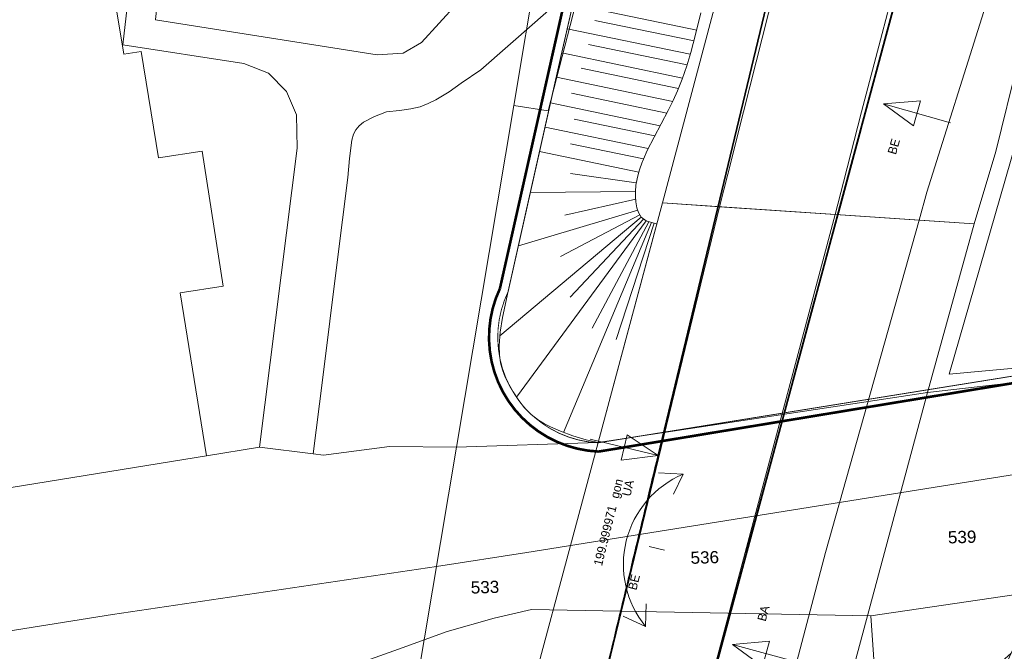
# Model space of a CAD drawing. Header units: millimetres. Extents: x -191 to 81095, y -508122 to 28741.
# Tile 61 of 251: x 4911 to 4967, y 9779 to 9815. Entities that reach past the tile are written whole.
import ezdxf
from ezdxf.enums import TextEntityAlignment as Align

# ---------------------------------------------------------------- set-up
doc = ezdxf.new("R2010")
doc.units = ezdxf.units.MM
for name, pattern in [('AUSGEZOGEN', [2, 1, 1]), ('STRICHPUNKT', [1, 0.5, -0.25, 0, -0.25]), ('VE22-087 DB - VST Hervest-Dorsten ALK VA2736$0$1', [0]), ('VERDECKT2', [4.7625, 3.175, -1.5875])]:
    doc.linetypes.add(name, pattern=pattern)
doc.layers.get('0').update_dxf_attribs({"color": 251})
for name, color, linetype, lineweight in [('240620_Dorsten Achse$0$EB-2236S-QPLIN-TXT', 7, 'Continuous', 35), ('240620_Dorsten Achse$0$EB-62236R-A-ACHSE', 1, 'Continuous', 35), ('240620_Dorsten Achse$0$EB-62236S-A-PFEIL-LIN', 1, 'Continuous', 18), ('240620_Dorsten Achse$0$EB-62236S-A-PFEIL-TXT', 1, 'Continuous', 18), ('240620_Dorsten Achse$0$EB-62273R-A-ACHSE', 1, 'Continuous', 35), ('240620_Dorsten Achse$0$EB-62273R-A-PFEIL-LIN', 1, 'Continuous', 18), ('240620_Dorsten Achse$0$EB-62273R-A-PFEIL-TXT', 1, 'Continuous', 18), ('240620_Dorsten Achse$0$EB-62273S-A-PFEIL-LIN', 1, 'Continuous', 18), ('240620_Dorsten Achse$0$EB-62273S-A-PFEIL-TXT', 1, 'Continuous', 18), ('EB-2236R-A-ACHSE', 2, 'Continuous', 35), ('VE22-087 DB - VST Hervest-Dorsten ALK VA2736$0$AX_Bahnverkehr', 7, 'VE22-087 DB - VST Hervest-Dorsten ALK VA2736$0$1', 18), ('VE22-087 DB - VST Hervest-Dorsten ALK VA2736$0$AX_BauwerkImVerkehrsbereich', 7, 'VE22-087 DB - VST Hervest-Dorsten ALK VA2736$0$1', 18), ('VE22-087 DB - VST Hervest-Dorsten ALK VA2736$0$AX_BesondererBauwerkspunkt', 7, 'VE22-087 DB - VST Hervest-Dorsten ALK VA2736$0$1', 18), ('VE22-087 DB - VST Hervest-Dorsten ALK VA2736$0$AX_Flurstueck', 9, 'VE22-087 DB - VST Hervest-Dorsten ALK VA2736$0$1', 18), ('VE22-087 DB - VST Hervest-Dorsten ALK VA2736$0$AX_Gebaeude', 7, 'VE22-087 DB - VST Hervest-Dorsten ALK VA2736$0$1', 18), ('VE22-087 DB - VST Hervest-Dorsten ALK VA2736$0$AX_Gehoelz', 7, 'VE22-087 DB - VST Hervest-Dorsten ALK VA2736$0$1', 18), ('VE22-087 DB - VST Hervest-Dorsten ALK VA2736$0$AX_Gelaendekante', 7, 'VE22-087 DB - VST Hervest-Dorsten ALK VA2736$0$1', 18), ('VE22-087 DB - VST Hervest-Dorsten ALK VA2736$0$AX_Gleis', 7, 'VE22-087 DB - VST Hervest-Dorsten ALK VA2736$0$1', 18), ('VE22-087 DB - VST Hervest-Dorsten ALK VA2736$0$AX_IndustrieUndGewerbeflaeche', 7, 'VE22-087 DB - VST Hervest-Dorsten ALK VA2736$0$1', 18), ('VE22-087 DB - VST Hervest-Dorsten ALK VA2736$0$AX_Strassenverkehr', 7, 'VE22-087 DB - VST Hervest-Dorsten ALK VA2736$0$1', 18), ('VE22-087 DB - VST Hervest-Dorsten ALK VA2736$0$AX_Strassenverkehrsanlage', 7, 'VE22-087 DB - VST Hervest-Dorsten ALK VA2736$0$1', 18), ('VE22-087 DB - VST Hervest-Dorsten ALK VA2736$0$Flurgrenzen', 9, 'VE22-087 DB - VST Hervest-Dorsten ALK VA2736$0$1', 18)]:
    doc.layers.add(name, color=color, linetype=linetype, lineweight=lineweight)
doc.layers.add('TTK-DB-Grenze', color=110, linetype='AUSGEZOGEN')
doc.layers.add('XREF ALK Kataster', color=251, linetype='Continuous')
doc.layers.add('TTK-P-Planfeststellungsgrenze 100', color=7, linetype='VERDECKT2', lineweight=50, true_color=0x000000)
doc.styles.add('240620_Dorsten Achse$0$PROVI', font='PROVI.SHX')
doc.styles.add('VE22-087 DB - VST Hervest-Dorsten ALK VA2736$0$0', font='arial.ttf')

# ---------------------------------------------------------------- blocks, each defined once
blk = doc.blocks.new('VE22-087 DB - VST Hervest-Dorsten ALK VA2736$0$99')
at = {"color": 0}
blk.add_point((0, 0), dxfattribs=at)
blk = doc.blocks.new('VE22-087 DB - VST Hervest-Dorsten ALK VA2736')
at = {"layer": 'VE22-087 DB - VST Hervest-Dorsten ALK VA2736$0$AX_Bahnverkehr', "color": 253, "linetype": 'VE22-087 DB - VST Hervest-Dorsten ALK VA2736$0$1', "lineweight": 13, "ltscale": 0.5, "true_color": 0x999999}
blk.add_polyline3d([(4954.755, 9831.934, 0), (4947.529, 9804.72, 0), (4965.395, 9803.52, 0), (4966.626, 9807.669, 0), (4967.902, 9812.861, 0)], dxfattribs=at)
blk.add_polyline3d([(4943.836, 9790.97, 0), (4962.705, 9793.85, 0), (4965.395, 9803.52, 0), (4947.529, 9804.72, 0)], close=True, dxfattribs=at)
at = {"layer": 'VE22-087 DB - VST Hervest-Dorsten ALK VA2736$0$AX_Flurstueck', "linetype": 'VE22-087 DB - VST Hervest-Dorsten ALK VA2736$0$1', "lineweight": 13, "ltscale": 0.5}
for points in [[(4960.254, 9909.943, 0), (4954.232, 9875.53, 0), (4949.806, 9850.188, 0), (4943.047, 9818.026, 0), (4940.968, 9810.002, 0), (4939.011, 9810.311, 0), (4935.727, 9790.718, 0), (4943.836, 9790.97, 0), (4962.705, 9793.85, 0), (4974.252, 9795.164, 0), (5003.247, 9866.663, 0), (5013.394, 9902.579, 0)], [(4918.402, 9829.399, 0), (4916.606, 9813.793, 0), (4923.544, 9812.711, 0), (4924.947, 9812.162, 0), (4925.985, 9811.108, 0), (4926.559, 9809.77, 0), (4926.596, 9807.861, 0), (4924.442, 9790.713, 0), (4927.503, 9790.325, 0), (4928.107, 9790.249, 0), (4931.876, 9790.749, 0), (4935.727, 9790.718, 0), (4939.011, 9810.311, 0), (4940.37, 9818.435, 0)], [(4933.429, 9777.045, 0), (4935.727, 9790.718, 0), (4931.876, 9790.749, 0), (4928.107, 9790.249, 0), (4927.503, 9790.325, 0), (4924.442, 9790.713, 0), (4921.396, 9790.221, 0), (4908.063, 9788.053, 0), (4904.232, 9787.428, 0), (4893.565, 9785.689, 0), (4889.785, 9785.111, 0), (4883.345, 9784.125, 0), (4883.504, 9783.192, 0), (4873.642, 9781.554, 0), (4863.329, 9779.734, 0), (4863.172, 9779.706, 0), (4835.129, 9774.722, 0)]]:
    blk.add_polyline3d(points, dxfattribs=at)
for points in [[(4941.08, 9818.327, 0), (4940.37, 9818.435, 0), (4939.011, 9810.311, 0), (4940.968, 9810.002, 0), (4943.047, 9818.026, 0), (4949.806, 9850.188, 0), (4954.232, 9875.53, 0), (4949.475, 9876.047, 0), (4949.218, 9872.503, 0), (4948.865, 9869.273, 0), (4946.85, 9850.761, 0)], [(4883.302, 9833.294, 0), (4870.747, 9831.4, 0), (4866.022, 9830.677, 0), (4867.827, 9819.1, 0), (4899.179, 9823.892, 0), (4904.232, 9787.428, 0), (4908.063, 9788.053, 0), (4921.396, 9790.221, 0), (4924.442, 9790.713, 0), (4926.596, 9807.861, 0), (4926.559, 9809.77, 0), (4925.985, 9811.108, 0), (4924.947, 9812.162, 0), (4923.544, 9812.711, 0), (4916.606, 9813.793, 0), (4918.402, 9829.399, 0), (4919.478, 9838.783, 0)], [(4974.252, 9795.164, 0), (4962.705, 9793.85, 0), (4957.432, 9774.213, 0), (4963.985, 9775.756, 0), (4965.252, 9776.882, 0), (4967.505, 9778.886, 0), (4969.089, 9782.442, 0), (4969.365, 9783.061, 0), (4972.105, 9789.849, 0)], [(4943.836, 9790.97, 0), (4938.58, 9771.4, 0), (4957.432, 9774.213, 0), (4962.705, 9793.85, 0)], [(4933.879, 9772.485, 0), (4937.075, 9771.165, 0), (4938.58, 9771.4, 0), (4943.836, 9790.97, 0), (4935.727, 9790.718, 0), (4933.429, 9777.045, 0)]]:
    blk.add_polyline3d(points, close=True, dxfattribs=at)
at = {"layer": 'VE22-087 DB - VST Hervest-Dorsten ALK VA2736$0$AX_Gebaeude', "color": 7, "linetype": 'VE22-087 DB - VST Hervest-Dorsten ALK VA2736$0$1', "lineweight": 13, "ltscale": 0.5}
blk.add_polyline3d([(4915.535, 9826.232, 0), (4902.241, 9824.027, 0), (4904.195, 9811.946, 0), (4904.332, 9811.969, 0), (4904.772, 9809.257, 0), (4904.633, 9809.235, 0), (4908.063, 9788.053, 0), (4921.396, 9790.221, 0), (4919.896, 9799.564, 0), (4922.354, 9799.938, 0), (4921.153, 9807.689, 0), (4918.655, 9807.309, 0), (4917.664, 9813.406, 0), (4916.663, 9813.248, 0), (4915.443, 9820.642, 0), (4916.44, 9820.805, 0)], close=True, dxfattribs=at)
at = {"layer": 'VE22-087 DB - VST Hervest-Dorsten ALK VA2736$0$AX_Gehoelz', "color": 3, "linetype": 'VE22-087 DB - VST Hervest-Dorsten ALK VA2736$0$1', "lineweight": 13, "ltscale": 0.5, "true_color": 0x00ff00}
blk.add_polyline3d([(4941.016, 9815.781, 0), (4940.206, 9815.068, 0), (4937.121, 9812.348, 0), (4935.994, 9811.595, 0), (4935.297, 9811.097, 0), (4934.547, 9810.635, 0), (4934.108, 9810.415, 0), (4933.634, 9810.235, 0), (4933.115, 9810.109, 0), (4932.461, 9810.017, 0), (4931.711, 9809.949, 0), (4931.031, 9809.68, 0), (4930.404, 9809.348, 0), (4930.144, 9809.14, 0), (4929.957, 9808.915, 0), (4929.828, 9808.666, 0), (4929.731, 9808.327, 0), (4929.592, 9807.264, 0), (4929.49, 9806.182, 0), (4928.884, 9801.313, 0), (4928.037, 9794.561, 0), (4927.503, 9790.325, 0), (4928.107, 9790.249, 0), (4931.876, 9790.749, 0), (4935.727, 9790.718, 0), (4943.836, 9790.97, 0), (4947.529, 9804.72, 0), (4954.755, 9831.934, 0)], dxfattribs=at)
blk.add_polyline3d([(5013.394, 9902.579, 0), (5010.379, 9897.919, 0), (5005.389, 9890.145, 0), (5000.285, 9882.115, 0), (4996.517, 9876.137, 0), (4995.002, 9873.609, 0), (4993.648, 9871.268, 0), (4991.656, 9867.667, 0), (4988.913, 9862.44, 0), (4985.746, 9856.148, 0), (4982.761, 9850.054, 0), (4979.457, 9842.768, 0), (4976.375, 9835.937, 0), (4972.213, 9825.327, 0), (4967.902, 9812.861, 0), (4966.626, 9807.669, 0), (4965.395, 9803.52, 0), (4962.705, 9793.85, 0), (4974.252, 9795.164, 0), (5003.247, 9866.663, 0)], close=True, dxfattribs=at)
at = {"layer": 'VE22-087 DB - VST Hervest-Dorsten ALK VA2736$0$AX_Gelaendekante', "color": 251}
for p, q in [((4949.488, 9814.627), (4942.384, 9816.103)), ((4949.335, 9814.008), (4943.654, 9815.189)), ((4949.12, 9813.248), (4942.072, 9814.713)), ((4948.672, 9811.885), (4941.759, 9813.322)), ((4948.933, 9812.636), (4943.296, 9813.808)), ((4948.437, 9811.284), (4942.872, 9812.44)), ((4948.114, 9810.546), (4941.446, 9811.931)), ((4947.399, 9809.146), (4941.114, 9810.452)), ((4947.78, 9809.872), (4942.308, 9811.009)), ((4947.092, 9808.56), (4942.472, 9809.52)), ((4946.712, 9807.834), (4940.802, 9809.062)), ((4946.169, 9806.491), (4940.489, 9807.671)), ((4946.439, 9807.24), (4942.265, 9808.107)), ((4946.028, 9805.869), (4942.263, 9806.402)), ((4945.975, 9805.369), (4939.963, 9805.327)), ((4945.991, 9804.931), (4941.927, 9804.026)), ((4946.112, 9804.302), (4939.272, 9802.251)), ((4946.314, 9803.909), (4938.208, 9797.103)), ((4946.597, 9803.694), (4939.172, 9793.585)), ((4946.236, 9804.036), (4941.684, 9801.643)), ((4946.456, 9803.802), (4942.237, 9799.311)), ((4946.895, 9803.591), (4941.846, 9791.561)), ((4946.746, 9803.643), (4943.5, 9797.533)), ((4947.051, 9803.555), (4944.879, 9796.891))]:
    blk.add_line(p, q, dxfattribs=at)
at = {"layer": 'VE22-087 DB - VST Hervest-Dorsten ALK VA2736$0$AX_Gelaendekante', "color": 18, "linetype": 'VE22-087 DB - VST Hervest-Dorsten ALK VA2736$0$1', "lineweight": 13, "ltscale": 0.5, "true_color": 0x520000}
blk.add_polyline3d([(4963.946, 9794.895, 0), (4968.933, 9812.208, 0), (4974.371, 9827.352, 0), (4980.643, 9842.151, 0), (4988.036, 9858.825, 0), (4995.715, 9872.946, 0), (5010.096, 9895.803, 0), (5021.892, 9913.294, 0), (5027.75, 9921.159, 0), (5040.053, 9936.522, 0), (5048.54, 9947.6, 0), (5059.261, 9960.027, 0), (5072.111, 9973.967, 0), (5092.144, 9993.313, 0), (5101.55, 10001.495, 0), (5117.013, 10015.105, 0), (5133.642, 10027.316, 0), (5135.654, 10028.326, 0), (5137.015, 10028.538, 0), (5138.122, 10028.504, 0)], dxfattribs=at)
at = {"layer": 'VE22-087 DB - VST Hervest-Dorsten ALK VA2736$0$AX_Gelaendekante', "color": 251, "linetype": 'VE22-087 DB - VST Hervest-Dorsten ALK VA2736$0$1', "lineweight": 13, "ltscale": 0.5}
for points in [[(4943.836, 9790.97, 0), (4947.206, 9803.519, 0), (4946.895, 9803.591, 0), (4946.597, 9803.694, 0), (4946.314, 9803.909, 0), (4946.157, 9804.162, 0), (4946.066, 9804.442, 0), (4946.004, 9804.782, 0), (4945.977, 9805.08, 0), (4945.975, 9805.369, 0), (4946.004, 9805.737, 0), (4946.068, 9806.093, 0), (4946.151, 9806.432, 0), (4946.226, 9806.673, 0), (4946.342, 9807, 0), (4946.436, 9807.232, 0), (4946.656, 9807.727, 0), (4947.858, 9810.021, 0), (4948.142, 9810.602, 0), (4948.386, 9811.156, 0), (4948.65, 9811.823, 0), (4948.919, 9812.591, 0), (4949.151, 9813.35, 0), (4949.428, 9814.383, 0), (4949.717, 9815.63, 0)], [(4943.837, 9790.971, 0), (4947.206, 9803.519, 0), (4946.895, 9803.591, 0), (4946.597, 9803.694, 0), (4946.314, 9803.909, 0), (4946.157, 9804.162, 0), (4946.066, 9804.442, 0), (4946.004, 9804.782, 0), (4945.978, 9805.08, 0), (4945.975, 9805.369, 0), (4946.004, 9805.737, 0), (4946.068, 9806.093, 0), (4946.151, 9806.432, 0), (4946.226, 9806.673, 0), (4946.342, 9807, 0), (4946.436, 9807.232, 0), (4946.656, 9807.727, 0), (4947.858, 9810.021, 0), (4948.142, 9810.602, 0), (4948.386, 9811.155, 0), (4948.65, 9811.823, 0), (4948.919, 9812.591, 0), (4949.151, 9813.35, 0), (4949.427, 9814.383, 0), (4949.717, 9815.629, 0)], [(4943.069, 9819.148, 0), (4941.711, 9813.11, 0), (4939.667, 9804.011, 0), (4938.689, 9799.652, 0), (4938.358, 9798.153, 0), (4938.224, 9797.307, 0), (4938.164, 9796.545, 0), (4938.182, 9796.006, 0), (4938.25, 9795.555, 0), (4938.352, 9795.156, 0), (4938.516, 9794.734, 0), (4938.716, 9794.327, 0), (4938.971, 9793.891, 0), (4939.298, 9793.393, 0), (4939.623, 9792.975, 0), (4940.005, 9792.589, 0), (4940.418, 9792.267, 0), (4940.769, 9792.045, 0), (4941.108, 9791.869, 0), (4941.679, 9791.622, 0), (4942.389, 9791.362, 0), (4943.145, 9791.128, 0), (4943.836, 9790.97, 0)], [(4943.069, 9819.146, 0), (4941.711, 9813.108, 0), (4939.668, 9804.011, 0), (4938.689, 9799.651, 0), (4938.358, 9798.152, 0), (4938.225, 9797.307, 0), (4938.165, 9796.545, 0), (4938.183, 9796.006, 0), (4938.25, 9795.555, 0), (4938.352, 9795.155, 0), (4938.516, 9794.734, 0), (4938.717, 9794.327, 0), (4938.971, 9793.891, 0), (4939.298, 9793.393, 0), (4939.624, 9792.975, 0), (4940.005, 9792.589, 0), (4940.419, 9792.267, 0), (4940.769, 9792.045, 0), (4941.108, 9791.869, 0), (4941.679, 9791.622, 0), (4942.389, 9791.362, 0), (4943.145, 9791.128, 0), (4943.836, 9790.97, 0)], [(4963.946, 9794.895, 0), (4973.533, 9795.779, 0), (4981.855, 9796.922, 0)]]:
    blk.add_polyline3d(points, dxfattribs=at)
at = {"layer": 'VE22-087 DB - VST Hervest-Dorsten ALK VA2736$0$AX_Gleis', "color": 7, "linetype": 'VE22-087 DB - VST Hervest-Dorsten ALK VA2736$0$1', "lineweight": 13, "ltscale": 0.5}
for points in [[(4950.8, 9804.501, 0), (4951.521, 9807.349, 0), (4951.811, 9808.518, 0), (4954.332, 9818.483, 0), (4957.11, 9829.658, 0), (4959.783, 9840.468, 0), (4962.066, 9849.686, 0), (4964.848, 9860.882, 0), (4967.671, 9872.242, 0), (4970.557, 9883.857, 0), (4972.696, 9892.465, 0)], [(4957.42, 9804.056, 0), (4957.907, 9805.915, 0), (4958.938, 9809.948, 0), (4960.106, 9814.441, 0), (4961.593, 9820.078, 0), (4963.263, 9826.399, 0), (4964.768, 9832.155, 0), (4966.262, 9837.838, 0), (4967.654, 9843.098, 0), (4968.994, 9848.146, 0), (4970.249, 9852.866, 0), (4972.594, 9860.839, 0), (4974.574, 9867.577, 0), (4976.627, 9874.561, 0), (4978.766, 9881.837, 0), (4980.98, 9889.427, 0)], [(4962.233, 9803.732, 0), (4962.677, 9805.329, 0), (4965.934, 9815.707, 0), (4967.52, 9820.445, 0), (4969.03, 9824.681, 0), (4970.448, 9828.411, 0), (4971.803, 9831.8, 0), (4974.328, 9837.843, 0), (4977.321, 9844.663, 0), (4979.452, 9849.295, 0), (4981.236, 9853.018, 0), (4983.22, 9856.999, 0), (4985.451, 9861.309, 0), (4987.787, 9865.67, 0), (4990.729, 9870.996, 0), (4993.911, 9876.584, 0), (4998.27, 9883.995, 0), (5001.715, 9889.671, 0), (5006.224, 9896.877, 0), (5009.558, 9902.051, 0), (5013.014, 9907.26, 0), (5015.921, 9911.521, 0)]]:
    blk.add_polyline3d(points, dxfattribs=at)
at = {"layer": 'VE22-087 DB - VST Hervest-Dorsten ALK VA2736$0$AX_IndustrieUndGewerbeflaeche', "color": 253, "linetype": 'VE22-087 DB - VST Hervest-Dorsten ALK VA2736$0$1', "lineweight": 13, "ltscale": 0.5, "true_color": 0x999999}
blk.add_polyline3d([(4908.063, 9788.053, 0), (4921.396, 9790.221, 0), (4924.442, 9790.713, 0), (4926.596, 9807.861, 0), (4926.559, 9809.77, 0), (4925.985, 9811.108, 0), (4924.947, 9812.162, 0), (4923.544, 9812.711, 0), (4916.606, 9813.793, 0), (4918.402, 9829.399, 0), (4919.551, 9832.577, 0), (4921.521, 9835.26, 0), (4924, 9837.478, 0), (4925.118, 9838.312, 0), (4930.127, 9842.061, 0), (4930.457, 9844.496, 0), (4925.513, 9845.188, 0), (4924.034, 9845.562, 0), (4920.744, 9845.061, 0), (4910.374, 9843.482, 0)], dxfattribs=at)
at = {"layer": 'VE22-087 DB - VST Hervest-Dorsten ALK VA2736$0$AX_Strassenverkehr', "color": 253, "linetype": 'VE22-087 DB - VST Hervest-Dorsten ALK VA2736$0$1', "lineweight": 13, "ltscale": 0.5, "true_color": 0x999999}
blk.add_polyline3d([(4918.402, 9829.399, 0), (4916.606, 9813.793, 0), (4923.544, 9812.711, 0), (4924.947, 9812.162, 0), (4925.985, 9811.108, 0), (4926.559, 9809.77, 0), (4926.596, 9807.861, 0), (4924.442, 9790.713, 0), (4927.503, 9790.325, 0), (4928.037, 9794.561, 0), (4928.884, 9801.313, 0), (4929.49, 9806.182, 0), (4929.592, 9807.264, 0), (4929.731, 9808.327, 0), (4929.828, 9808.666, 0), (4929.957, 9808.915, 0), (4930.144, 9809.14, 0), (4930.404, 9809.348, 0), (4931.031, 9809.68, 0), (4931.711, 9809.949, 0), (4932.461, 9810.017, 0), (4933.115, 9810.109, 0), (4933.634, 9810.235, 0), (4934.108, 9810.415, 0), (4934.547, 9810.635, 0), (4935.297, 9811.097, 0), (4935.994, 9811.595, 0), (4937.121, 9812.348, 0), (4940.206, 9815.068, 0), (4941.016, 9815.781, 0)], dxfattribs=at)
blk.add_polyline3d([(4959.46, 9781.043, 0), (4959.816, 9776.038, 0), (4965.252, 9776.882, 0), (4966.702, 9777.108, 0), (4967.505, 9778.886, 0), (4969.089, 9782.442, 0)], close=True, dxfattribs=at)
at = {"layer": 'VE22-087 DB - VST Hervest-Dorsten ALK VA2736$0$AX_Strassenverkehrsanlage', "color": 7, "linetype": 'VE22-087 DB - VST Hervest-Dorsten ALK VA2736$0$1', "lineweight": 13, "ltscale": 0.5, "true_color": 0xf7f7f0}
for points in [[(4938.842, 9818.668, 0), (4938.669, 9817.478, 0), (4936.36, 9817.859, 0), (4935.739, 9816.145, 0), (4933.728, 9813.927, 0), (4932.678, 9813.318, 0), (4931.182, 9813.216, 0), (4918.471, 9815.221, 0), (4918.474, 9815.249, 0), (4919.097, 9820.675, 0), (4920.075, 9829.19, 0), (4920.326, 9830.23, 0), (4921.626, 9832.841, 0), (4922.965, 9834.357, 0), (4924.442, 9835.718, 0), (4933.316, 9842.421, 0), (4934, 9843.161, 0), (4934.406, 9843.849, 0), (4934.746, 9845.062, 0), (4935.605, 9850.271, 0), (4936.948, 9861.174, 0), (4940.138, 9892.797, 0)], [(4908.816, 9770.892, 0), (4915.881, 9772.651, 0), (4918.673, 9773.694, 0), (4921.942, 9774.903, 0), (4925.812, 9776.471, 0), (4929.25, 9777.99, 0), (4932.396, 9779.118, 0), (4935.188, 9780.136, 0), (4937.885, 9780.91, 0), (4940.031, 9781.401, 0), (4959.46, 9781.043, 0)]]:
    blk.add_polyline3d(points, dxfattribs=at)
at = {"layer": 'VE22-087 DB - VST Hervest-Dorsten ALK VA2736$0$AX_BesondererBauwerkspunkt', "color": 7, "xscale": 0.5, "yscale": 0.5, "zscale": 0.5}
for p, rotation in [((4962.705, 9793.85), 1.589428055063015), ((4943.836, 9790.97), 1.589427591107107)]:
    blk.add_blockref('VE22-087 DB - VST Hervest-Dorsten ALK VA2736$0$99', p, dxfattribs=dict(at, rotation=rotation))
at = {"layer": 'VE22-087 DB - VST Hervest-Dorsten ALK VA2736$0$AX_Flurstueck', "char_height": 0.7, "attachment_point": 2, "rotation": 1.5894, "style": 'VE22-087 DB - VST Hervest-Dorsten ALK VA2736$0$0', "bg_fill": 3, "box_fill_scale": 1, "bg_fill_color": 256, "bg_fill_transparency": 0}
for s, insert in [('539', (4964.687, 9785.909)), ('536', (4949.941, 9784.739)), ('533', (4937.347, 9783.033))]:
    blk.add_mtext(s, dxfattribs=dict(at, insert=insert))
at = {"layer": 'VE22-087 DB - VST Hervest-Dorsten ALK VA2736$0$AX_Bahnverkehr', "color": 253, "linetype": 'VE22-087 DB - VST Hervest-Dorsten ALK VA2736$0$1', "lineweight": 13, "ltscale": 0.5, "true_color": 0x999999}
blk.add_polyline3d([(4943.836, 9790.97, 0), (4938.58, 9771.4, 0), (4936.267, 9762.776, 0), (4935.363, 9759.503, 0), (4931.647, 9746.046, 0), (4937.114, 9748.027, 0), (4943.09, 9750.194, 0), (4948.32, 9752.09, 0), (4951.779, 9753.344, 0), (4954.229, 9762.343, 0), (4954.984, 9765.118, 0), (4957.432, 9774.213, 0), (4962.705, 9793.85, 0), (4965.395, 9803.52, 0), (4962.233, 9803.732, 0), (4957.42, 9804.056, 0), (4950.8, 9804.501, 0), (4947.529, 9804.72, 0)], close=True, dxfattribs=at)
at = {"layer": 'VE22-087 DB - VST Hervest-Dorsten ALK VA2736$0$AX_BauwerkImVerkehrsbereich', "color": 253, "linetype": 'VE22-087 DB - VST Hervest-Dorsten ALK VA2736$0$1', "lineweight": 13, "ltscale": 0.5, "true_color": 0x999999}
blk.add_polyline3d([(4943.836, 9790.97, 0), (4938.58, 9771.4, 0), (4936.267, 9762.776, 0), (4935.363, 9759.503, 0), (4931.647, 9746.046, 0), (4937.114, 9748.027, 0), (4943.09, 9750.194, 0), (4948.32, 9752.09, 0), (4951.779, 9753.344, 0), (4954.229, 9762.343, 0), (4954.984, 9765.118, 0), (4957.432, 9774.213, 0), (4962.705, 9793.85, 0), (4965.395, 9803.52, 0), (4962.233, 9803.732, 0), (4957.42, 9804.056, 0), (4950.8, 9804.501, 0), (4947.529, 9804.72, 0)], close=True, dxfattribs=at)
at = {"layer": 'VE22-087 DB - VST Hervest-Dorsten ALK VA2736$0$AX_Gleis', "color": 7, "linetype": 'VE22-087 DB - VST Hervest-Dorsten ALK VA2736$0$1', "lineweight": 13, "ltscale": 0.5}
for points in [[(4950.8, 9804.501, 0), (4937.114, 9748.027, 0)], [(4943.09, 9750.194, 0), (4957.42, 9804.056, 0)], [(4948.32, 9752.09, 0), (4956.864, 9784.667, 0), (4962.233, 9803.732, 0)]]:
    blk.add_polyline3d(points, dxfattribs=at)
at = {"layer": 'VE22-087 DB - VST Hervest-Dorsten ALK VA2736$0$AX_Strassenverkehr', "color": 253, "linetype": 'VE22-087 DB - VST Hervest-Dorsten ALK VA2736$0$1', "lineweight": 13, "ltscale": 0.5, "true_color": 0x999999}
blk.add_polyline3d([(4959.816, 9776.038, 0), (4959.46, 9781.043, 0), (4969.089, 9782.442, 0), (4969.365, 9783.061, 0), (4972.105, 9789.849, 0), (4974.252, 9795.164, 0), (4962.705, 9793.85, 0), (4943.836, 9790.97, 0), (4935.727, 9790.718, 0), (4931.876, 9790.749, 0), (4928.107, 9790.249, 0), (4927.503, 9790.325, 0), (4924.442, 9790.713, 0), (4921.396, 9790.221, 0), (4908.063, 9788.053, 0), (4904.232, 9787.428, 0), (4893.565, 9785.689, 0), (4889.785, 9785.111, 0), (4883.345, 9784.125, 0), (4883.504, 9783.192, 0), (4873.642, 9781.554, 0), (4863.329, 9779.734, 0), (4863.172, 9779.706, 0), (4835.129, 9774.722, 0)], dxfattribs=at)
at = {"layer": 'VE22-087 DB - VST Hervest-Dorsten ALK VA2736$0$AX_Strassenverkehrsanlage', "color": 7, "linetype": 'VE22-087 DB - VST Hervest-Dorsten ALK VA2736$0$1', "lineweight": 13, "ltscale": 0.5, "true_color": 0xf7f7f0}
blk.add_polyline3d([(4844.219, 9769.316, 0), (4871.93, 9773.909, 0), (4894.709, 9777.701, 0), (4916.006, 9781.111, 0), (4934.576, 9783.873, 0), (4939.755, 9784.677, 0), (4972.105, 9789.849, 0)], dxfattribs=at)
at = {"layer": 'VE22-087 DB - VST Hervest-Dorsten ALK VA2736$0$Flurgrenzen', "ltscale": 0.5}
for points in [[(4835.129, 9774.722, 0), (4863.172, 9779.706, 0), (4863.329, 9779.734, 0), (4873.642, 9781.554, 0), (4883.504, 9783.192, 0), (4883.345, 9784.125, 0), (4889.785, 9785.111, 0), (4893.565, 9785.689, 0), (4904.232, 9787.428, 0), (4908.063, 9788.053, 0), (4921.396, 9790.221, 0), (4924.442, 9790.713, 0), (4927.503, 9790.325, 0), (4928.107, 9790.249, 0), (4931.876, 9790.749, 0), (4935.727, 9790.718, 0), (4943.836, 9790.97, 0), (4962.705, 9793.85, 0), (4974.252, 9795.164, 0), (5003.247, 9866.663, 0), (5013.394, 9902.579, 0)], [(4967.505, 9778.886, 0), (4969.089, 9782.442, 0), (4969.365, 9783.061, 0), (4972.105, 9789.849, 0), (4974.252, 9795.164, 0), (4962.705, 9793.85, 0), (4943.836, 9790.97, 0), (4935.727, 9790.718, 0), (4931.876, 9790.749, 0), (4928.107, 9790.249, 0), (4927.503, 9790.325, 0), (4924.442, 9790.713, 0), (4921.396, 9790.221, 0), (4908.063, 9788.053, 0), (4904.232, 9787.428, 0), (4893.565, 9785.689, 0), (4889.785, 9785.111, 0), (4883.345, 9784.125, 0), (4883.504, 9783.192, 0), (4873.642, 9781.554, 0), (4863.329, 9779.734, 0), (4863.172, 9779.706, 0), (4835.129, 9774.722, 0)]]:
    blk.add_polyline3d(points, dxfattribs=at)

msp = doc.modelspace()

# ---------------------------------------------------------------- linework, layer by layer
at = {"layer": 'EB-2236R-A-ACHSE', "color": 251, "linetype": 'STRICHPUNKT', "ltscale": 10, "flags": 128}
msp.add_lwpolyline([(4859.502, 9422.799), (4872.511, 9471.077, 0.017829), (4877.336, 9491.914), (4880.465, 9508.02), (4883.328, 9522.752, -0.017829), (4892.816, 9563.73), (4973.336, 9862.553, -0.005234), (4993.14, 9933.103), (5038.787, 10089.402, -0.000207), (5041.243, 10097.8, -0.000622), (5043.007, 10103.796, -0.001037), (5045.268, 10111.383, -0.001452), (5047.324, 10118.162, -0.001867), (5049.623, 10125.563, -0.002282), (5051.83, 10132.469, -0.002696), (5054.241, 10139.759, -0.003111), (5056.621, 10146.683, -0.066775), (5124.742, 10280.593, -0.032347), (5164.803, 10331.303, -0.004102), (5170.572, 10337.602, -0.003555), (5176.723, 10344.115, -0.003008), (5182.611, 10350.188, -0.002461), (5188.975, 10356.61, -0.001914), (5194.843, 10362.429, -0.001367), (5201.444, 10368.889, -0.00082), (5206.677, 10373.967, -0.000273), (5214.02, 10381.059), (5282.892, 10447.511)], format="xyb", dxfattribs=at)

# ---------------------------------------------------------------- next in the draw order: block references
at = {"layer": 'XREF ALK Kataster', "color": 251}
msp.add_blockref('VE22-087 DB - VST Hervest-Dorsten ALK VA2736', (0, 0), dxfattribs=at)

# ---------------------------------------------------------------- next in the draw order: linework, layer by layer
at = {"layer": '240620_Dorsten Achse$0$EB-2236S-QPLIN-TXT', "color": 251}
msp.add_lwpolyline([(4957.019, 9802.003), (4960.462, 9814.782), (4967.819, 9842.085), (4972.165, 9858.214), (4978.705, 9882.257), (4985.717, 9907.323), (4991.187, 9926.396), (4996.298, 9943.92), (5000.365, 9957.846), (5003.226, 9967.643), (5007.183, 9981.192), (5010.739, 9993.367), (5014.748, 10007.097), (5018.773, 10020.878), (5022.828, 10034.763), (5026.886, 10048.658), (5031.45, 10064.286), (5035.031, 10076.549), (5039.484, 10091.79)], dxfattribs=at)
at = {"layer": '240620_Dorsten Achse$0$EB-62236R-A-ACHSE', "color": 251}
msp.add_line((4892.821, 9563.751), (4973.336, 9862.559), dxfattribs=at)
at = {"layer": '240620_Dorsten Achse$0$EB-62236S-A-PFEIL-LIN', "color": 251, "flags": 128}
for points in [[(4964.031, 9809.306), (4960.187, 9810.412), (4962.316, 9810.58), (4961.902, 9809.138), (4960.187, 9810.412)], [(4955.391, 9778.341), (4951.53, 9779.385), (4953.656, 9779.587), (4953.265, 9778.139), (4951.53, 9779.385)]]:
    msp.add_lwpolyline(points, dxfattribs=at)
at = {"layer": '240620_Dorsten Achse$0$EB-62273R-A-ACHSE', "color": 251}
msp.add_line((4947.283, 9790.227), (4960.438, 9845.062), dxfattribs=at)
at = {"layer": '240620_Dorsten Achse$0$EB-62273R-A-ACHSE', "color": 251, "flags": 128}
msp.add_lwpolyline([(4937.873, 9751.362, 0.000683), (4940.121, 9760.532, 0.000488), (4942.608, 9770.787, 0.000293), (4944.56, 9778.886, 0.000098), (4947.283, 9790.227)], format="xyb", dxfattribs=at)
at = {"layer": '240620_Dorsten Achse$0$EB-62273R-A-PFEIL-LIN', "color": 251, "flags": 128}
msp.add_lwpolyline([(4943.393, 9791.16), (4947.283, 9790.227), (4945.513, 9791.423), (4945.163, 9789.964), (4947.283, 9790.227)], dxfattribs=at)
at = {"layer": '240620_Dorsten Achse$0$EB-62273S-A-PFEIL-LIN', "color": 251}
msp.add_line((4947.636, 9784.8), (4946.762, 9785.016), dxfattribs=at)
at = {"layer": '240620_Dorsten Achse$0$EB-62273S-A-PFEIL-LIN', "color": 251, "flags": 128}
for points in [[(4947.307, 9789.247), (4948.716, 9789.168), (4948.155, 9788.01)], [(4945.273, 9781.018), (4946.556, 9780.431), (4946.6, 9781.717)]]:
    msp.add_lwpolyline(points, dxfattribs=at)
at = {"layer": '240620_Dorsten Achse$0$EB-62273S-A-PFEIL-LIN', "color": 251}
msp.add_arc((4950.913, 9783.99), 5.625, 112.9865, 219.2467, dxfattribs=at)
at = {"layer": 'TTK-DB-Grenze', "color": 251, "const_width": 0.05}
msp.add_lwpolyline([(5042.846, 10045.804), (5013.851, 10046.122), (5009.654, 10045.102), (5007.169, 10043.449), (5006.72, 10042.514), (5004.604, 10036.158), (5002.764, 10036.604), (5000.938, 10031.571), (4996.739, 10033.18), (4996.007, 10031.813), (5001.641, 10029.62), (4990.718, 9993.94), (4984.092, 9990.71), (4981.017, 9989.392), (4978.885, 9987.471), (4976.72, 9984.592), (4969.959, 9970.942), (4968.003, 9943.264), (4963.962, 9931.127), (4950.021, 9850.135), (4938.687, 9799.641, 0.535789), (4943.835, 9790.959), (4974.558, 9795.909)], format="xyb", dxfattribs=at)
at = {"layer": 'TTK-P-Planfeststellungsgrenze 100', "color": 251, "ltscale": 2, "const_width": 0.15, "flags": 128}
msp.add_lwpolyline([(4968.094, 9794.463), (4968.094, 9794.463), (4973.036, 9813.205), (5011.093, 9926.649), (5036.611, 10010.672), (5046.106, 10041.346), (5049.146, 10040.049), (5053.692, 10040.845), (5057.785, 10049.418), (5068.793, 10053.109), (5111.953, 10052.501), (5130.957, 10053.343), (5140.45, 10034.472), (5155.641, 10043.774), (5148.26, 10059.136), (5175.542, 10069.356), (5165.909, 10097.601), (5148.226, 10095.355), (5135.588, 10095.855), (5135.559, 10098.457), (5128.48, 10098.382), (5128.34, 10093.819), (5110.716, 10089.986), (5085.478, 10089.418), (5085.012, 10094.318), (5077.205, 10093.731), (5061.748, 10061.335), (5017.113, 10061.358), (5015.555, 10055.788), (5008.307, 10055.769), (5008.349, 10050.615), (4997.136, 10050.503), (4997.215, 10047.316), (4994.03, 10047.268), (4992.305, 10047.753), (4989.034, 10036.825), (4980.865, 10040.773), (4979.48, 10038.145), (4989.931, 10033.218), (4989.162, 10030.954), (4996.608, 10028.038), (4994.671, 10024.295), (4995.634, 10021.526), (4996.282, 10020.129), (4996.599, 10018.566), (4997.624, 10018.205), (4990.303, 9994.294), (4983.884, 9991.165), (4980.744, 9989.818), (4978.515, 9987.81), (4976.292, 9984.855), (4969.467, 9971.076), (4967.508, 9943.363), (4963.475, 9931.249), (4949.53, 9850.232), (4938.211, 9799.805, 0.535585), (4943.863, 9790.457)], format="xyb", close=True, dxfattribs=at)

# ---------------------------------------------------------------- next in the draw order: texts
at = {"layer": '240620_Dorsten Achse$0$EB-62236S-A-PFEIL-TXT', "color": 251, "style": '240620_Dorsten Achse$0$PROVI'}
msp.add_text('BE', height=0.5, rotation=73.9484, dxfattribs=at).set_placement((4960.664, 9808.454), align=Align.TOP_RIGHT)
msp.add_text('BA', height=0.5, rotation=74.8712, dxfattribs=at).set_placement((4952.952, 9780.814), align=Align.TOP_LEFT)
at = {"layer": '240620_Dorsten Achse$0$EB-62273R-A-PFEIL-TXT', "color": 251, "style": '240620_Dorsten Achse$0$PROVI'}
msp.add_text('UA', height=0.5, rotation=76.5098, dxfattribs=at).set_placement((4945.902, 9788.759), align=Align.RIGHT)
at = {"layer": '240620_Dorsten Achse$0$EB-62273S-A-PFEIL-TXT', "color": 251, "style": '240620_Dorsten Achse$0$PROVI'}
msp.add_text('gon', height=0.5, rotation=76.1166, dxfattribs=at).set_placement((4945.008, 9787.736))
msp.add_text('199.999971', height=0.5, rotation=76.1166, dxfattribs=at).set_placement((4944.481, 9785.58), align=Align.CENTER)
msp.add_text('BE', height=0.5, rotation=76.1166, dxfattribs=at).set_placement((4946.245, 9783.341), align=Align.RIGHT)

doc.saveas('drawing.dxf')
